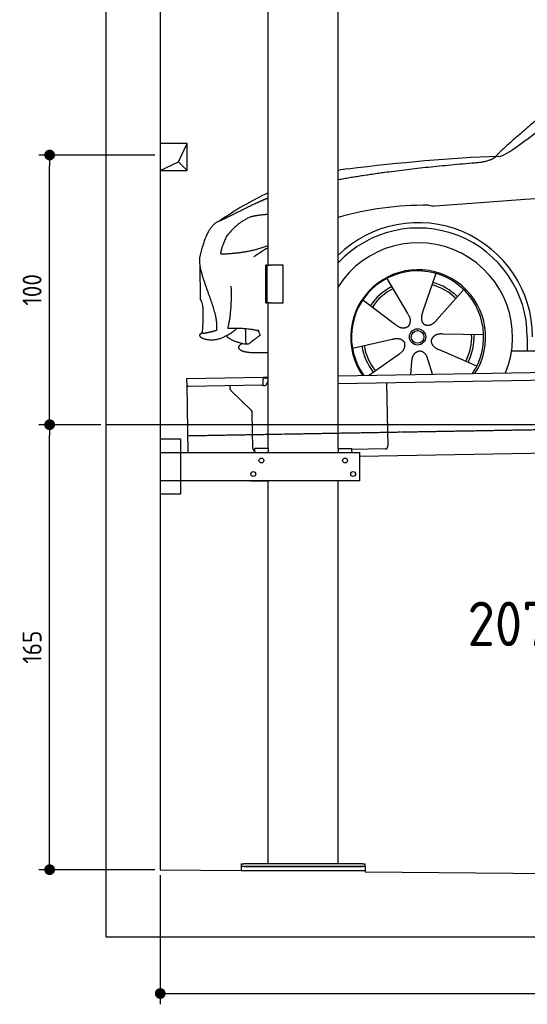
# Model space of a CAD drawing. Header units: millimetres. Extents: x 552 to 7231, y 6017 to 11886.
# Tile 1 of 4: x 552 to 2433, y 6017 to 9668. Entities that reach past the tile are written whole.
import ezdxf

# ---------------------------------------------------------------- set-up
doc = ezdxf.new("R2010")
doc.units = ezdxf.units.MM
doc.linetypes.add('GEN3', pattern=[6.25, 5, -1.25])
doc.layers.get('0').update_dxf_attribs({"lineweight": 25})
for name, color, linetype, lineweight in [('3', 6, 'GEN3', 25), ('4', 3, 'Continuous', 25), ('5', 3, 'Continuous', 25), ('breakthrough', 1, 'Continuous', 25), ('Car', 10, 'Continuous', 25)]:
    doc.layers.add(name, color=color, linetype=linetype, lineweight=lineweight)
doc.styles.get("Standard").update_dxf_attribs({"font": 'ISOCP.SHX'})
doc.styles.add('STANDARD-1', font='arial.ttf')
doc.dimstyles.new('GEN-ISO$0', dxfattribs={"dimscale": 20, "dimtxt": 3.5, "dimasz": 2, "dimexe": 2, "dimexo": 1, "dimgap": 1.5, "dimtad": 1, "dimdec": 1, "dimlfac": 0.1, "dimdsep": 46, "dimtxsty": 'Standard', "dimblk": 'PUNKT', "dimcen": 2, "dimclrd": 256, "dimclre": 256, "dimclrt": 2, "dimadec": 0, "dimazin": 0, "dimtp": 0.1, "dimtm": 0.1, "dimtfac": 0.71, "dimtdec": 1, "dimtmove": 2, "dimatfit": 3, "dimldrblk": 'PUNKT', "dimfxl": 1, "dimtolj": 1, "dimarcsym": 0})

# ---------------------------------------------------------------- blocks, each defined once
blk = doc.blocks.new('PUNKT')
at = {"layer": '4', "color": 0, "linetype": 'ByBlock'}
blk.add_line((-0.5, 0), (-1, 0), dxfattribs=at)
at = {"layer": '4', "color": 0, "linetype": 'ByBlock', "const_width": 0.5}
blk.add_lwpolyline([(-0.25, 0, 1), (0.25, 0, 1)], format="xyb", close=True, dxfattribs=at)
blk = doc.blocks.new('*D5')
at = {"layer": '4', "lineweight": -2, "transparency": 16777216}
for p, q in [((852.8, 8165.9), (622.8, 8165.9)), ((662.8, 6555.9), (662.8, 8125.9)), ((1052.8, 6515.9), (622.8, 6515.9))]:
    blk.add_line(p, q, dxfattribs=at)
at = {"layer": 'Defpoints', "color": 0, "transparency": 16777216}
for p in [(662.8, 8165.9), (872.8, 8165.9), (1072.8, 6515.9)]:
    blk.add_point(p, dxfattribs=at)
at = {"layer": '4', "lineweight": -2, "transparency": 16777216, "xscale": 40, "yscale": 40, "zscale": 40}
for p, rotation in [((662.8, 8165.9), 90), ((662.8, 6515.9), 270)]:
    blk.add_blockref('PUNKT', p, dxfattribs=dict(at, rotation=rotation))
at = {"layer": '4', "color": 2, "transparency": 16777216, "insert": (597.8, 7340.9), "char_height": 70, "attachment_point": 5, "rotation": 90}
blk.add_mtext('\\A1;165', dxfattribs=at)
blk = doc.blocks.new('*D6')
at = {"layer": '4', "lineweight": -2, "transparency": 16777216}
for p, q in [((1052.8, 9165.9), (622.8, 9165.9)), ((662.8, 8205.9), (662.8, 9125.9)), ((852.8, 8165.9), (622.8, 8165.9))]:
    blk.add_line(p, q, dxfattribs=at)
at = {"layer": 'Defpoints', "color": 0, "transparency": 16777216}
for p in [(662.8, 9165.9), (1072.8, 9165.9), (872.8, 8165.9)]:
    blk.add_point(p, dxfattribs=at)
at = {"layer": '4', "lineweight": -2, "transparency": 16777216, "xscale": 40, "yscale": 40, "zscale": 40}
for p, rotation in [((662.8, 9165.9), 90), ((662.8, 8165.9), 270)]:
    blk.add_blockref('PUNKT', p, dxfattribs=dict(at, rotation=rotation))
at = {"layer": '4', "color": 2, "transparency": 16777216, "insert": (597.8, 8665.9), "char_height": 70, "attachment_point": 5, "rotation": 90}
blk.add_mtext('\\A1;100', dxfattribs=at)
blk = doc.blocks.new('*D11')
at = {"layer": '4', "lineweight": -2, "transparency": 16777216}
for p, q in [((1072.8, 6495.9), (1072.8, 6016.8)), ((6272.8, 6445.9), (6272.8, 6016.8)), ((1112.8, 6056.8), (6232.8, 6056.8))]:
    blk.add_line(p, q, dxfattribs=at)
at = {"layer": 'Defpoints', "color": 0, "transparency": 16777216}
for p in [(1072.8, 6515.9), (6272.8, 6465.9), (6272.8, 6056.8)]:
    blk.add_point(p, dxfattribs=at)
at = {"layer": '4', "lineweight": -2, "transparency": 16777216, "xscale": 40, "yscale": 40, "zscale": 40, "rotation": 180}
blk.add_blockref('PUNKT', (1072.8, 6056.8), dxfattribs=at)
at = {"layer": '4', "lineweight": -2, "transparency": 16777216, "xscale": 40, "yscale": 40, "zscale": 40}
blk.add_blockref('PUNKT', (6272.8, 6056.8), dxfattribs=at)
at = {"layer": '4', "color": 2, "transparency": 16777216, "insert": (3672.8, 6121.8), "char_height": 70, "attachment_point": 5}
blk.add_mtext('\\A1;520', dxfattribs=at)

msp = doc.modelspace()

# ---------------------------------------------------------------- linework, layer by layer
for p, q in [((872.77, 6265.9), (872.77, 11565.9)), ((1072.77, 11365.9), (1072.77, 6515.9)), ((1472.77, 8758.02), (1472.77, 10083.02)), ((1732.77, 8077.85), (1732.77, 10083.02)), ((1467.77, 8758.02), (1463.77, 8758.02)), ((1463.77, 8618.02), (1463.77, 8758.02)), ((1467.77, 8758.02), (1477.77, 8758.02)), ((1467.77, 8758.02), (1467.77, 8618.02)), ((1527.77, 8758.02), (1477.77, 8758.02)), ((1527.77, 8618.02), (1527.77, 8758.02)), ((1463.77, 8618.02), (1467.77, 8618.02)), ((1477.77, 8618.02), (1467.77, 8618.02)), ((1472.77, 8077.85), (1472.77, 8618.02)), ((1477.77, 8618.02), (1527.77, 8618.02)), ((1732.77, 8347.07), (4392.09, 8393.49)), ((4387.61, 8363.41), (1732.77, 8317.07)), ((1171.58, 8337.28), (1454.03, 8342.21)), ((1171.72, 8329.28), (1171.58, 8337.28)), ((1172.01, 8312.28), (1171.72, 8329.28)), ((1454.03, 8342.21), (1464.03, 8342.38)), ((1454.03, 8342.21), (1454.17, 8334.21)), ((1464.1, 8338.38), (1454.1, 8338.21)), ((1454.47, 8317.21), (1454.17, 8334.21)), ((1464.03, 8342.38), (1472.77, 8342.53)), ((1472.77, 8338.53), (1464.1, 8338.38)), ((1176.36, 8063.02), (1172.01, 8312.28)), ((1449.56, 8312.12), (1177.1, 8307.37)), ((1332.28, 8298.22), (1332.08, 8310.07)), ((1410.76, 8218.36), (1335.34, 8291.2)), ((1457.08, 8311.26), (1462.07, 8311.34)), ((1466.99, 8316.43), (1466.97, 8317.43)), ((1911.99, 8320.2), (1916.07, 8086.23)), ((1416.15, 8077.51), (1413.81, 8211.34)), ((1072.77, 8113.02), (1147.77, 8113.02)), ((1147.77, 8113.02), (1147.77, 7908.02)), ((1472.77, 8078.02), (1422.77, 8078.02)), ((1422.77, 8066.02), (1422.77, 8078.02)), ((1472.77, 8077.85), (1472.77, 8066.02)), ((1732.77, 8078.02), (1782.77, 8078.02)), ((1732.77, 8077.85), (1732.77, 8066.02)), ((1782.77, 8066.02), (1782.77, 8078.02)), ((1906.25, 8076.06), (1782.77, 8073.9)), ((4146.36, 8089.16), (1812.77, 8048.42)), ((1072.77, 8063.02), (1812.77, 8063.02)), ((1422.77, 8066.02), (1422.77, 8063.02)), ((1472.77, 8063.02), (1472.77, 8066.02)), ((1732.77, 8063.02), (1732.77, 8066.02)), ((1782.77, 8066.02), (1782.77, 8063.02)), ((1812.77, 7958.02), (1812.77, 8063.02)), ((1812.77, 7958.02), (1072.77, 7958.02)), ((1407.77, 7958.02), (1470.77, 7958.02)), ((1472.77, 6538.02), (1472.77, 7958.02)), ((1732.77, 6538.02), (1732.77, 7958.02)), ((1797.77, 7958.02), (1734.77, 7958.02)), ((1147.77, 7908.02), (1072.77, 7908.02)), ((1372.77, 6538.02), (1372.77, 6528.02)), ((1372.77, 6538.02), (1382.77, 6538.02)), ((1822.77, 6538.02), (1382.77, 6538.02)), ((1822.77, 6538.02), (1832.77, 6538.02)), ((1832.77, 6528.02), (1832.77, 6538.02)), ((1072.77, 6515.9), (1372.77, 6513.02)), ((1372.77, 6528.02), (1372.77, 6513.02)), ((1832.77, 6528.02), (1372.77, 6528.02)), ((1372.77, 6513.02), (1832.77, 6513.02)), ((1382.77, 6528.02), (1822.77, 6528.02)), ((1832.77, 6528.02), (1832.77, 6513.02)), ((1832.77, 6513.02), (1832.77, 6508.59)), ((1832.77, 6508.59), (3872.77, 6488.98)), ((6472.77, 6265.9), (872.77, 6265.9))]:
    msp.add_line(p, q)
for centre in [(1447.77, 8033.02), (1757.77, 8033.02), (1417.77, 7983.02), (1787.77, 7983.02)]:
    msp.add_circle(centre, 9)
for centre, radius, start, end in [((1476.97, 8317.6), 10, 114.78744, 181), ((1177.01, 8312.37), 5, 181, 271), ((1342.28, 8298.39), 10, 181, 226), ((1449.47, 8317.12), 5, 271, 1), ((1456.99, 8316.25), 5, 214.23672, 271), ((1461.99, 8316.34), 5, 271, 1), ((1403.81, 8211.17), 10, 1, 46), ((1426.15, 8077.68), 10, 181, 250.29343), ((1906.07, 8086.06), 10, 271, 1)]:
    msp.add_arc(centre, radius, start, end)
at = {"layer": '3'}
msp.add_line((1175.28, 8125.31), (6230.44, 8213.55), dxfattribs=at)
at = {"layer": '5'}
msp.add_line((6272.78, 8165.9), (872.77, 8165.9), dxfattribs=at)
at = {"layer": 'breakthrough'}
for p, q in [((1140.15, 9141.04), (1172.77, 9208.08)), ((1072.77, 9108.08), (1140.15, 9141.04)), ((1139.93, 9140.93), (1172.77, 9108.08))]:
    msp.add_line(p, q, dxfattribs=at)
msp.add_lwpolyline([(1172.77, 9208.08), (1072.77, 9208.08), (1072.77, 9108.08), (1172.77, 9108.08)], close=True, dxfattribs=at)
at = {"layer": 'Car'}
for p, q in [((1219.1, 8758.7), (1221.3, 8630.46)), ((2094.44, 8726.93), (2045.43, 8583.66)), ((1912.59, 8708.4), (1989.49, 8577.97)), ((2197.6, 8666.93), (2097.31, 8553.49)), ((1823.65, 8628.83), (1944.75, 8537.95)), ((1785.07, 8450.15), (1932.89, 8482.98)), ((2271.42, 8499.7), (2120.02, 8502.05)), ((2433.24, 8490.85), (2433.26, 8440.44)), ((2246.23, 8383.05), (2107.35, 8443.38)), ((2375.05, 8440.42), (4424.31, 8441.05)), ((1844.71, 8349.03), (1957.13, 8428.07)), ((2001.12, 8351.76), (2005.73, 8399.8)), ((2081.68, 8353.16), (2065.44, 8405.89))]:
    msp.add_line(p, q, dxfattribs=at)
for radius in [30.15, 23.62]:
    msp.add_circle((2026.55, 8491.52), radius, dxfattribs=at)
for centre, radius, start, end in [((1943.9, 8006.86), 1122.35, 99.02563, 100.84249), ((1943.9, 8006.86), 1122.35, 114.8199, 125.42387), ((2051.44, 7838.34), 1141.19, 89.23494, 106.21501), ((2091.14, 9094.22), 117.37, 257.9717, 270.17455), ((2028.68, 8490.72), 424.16, 0.177, 134.23644), ((2028.68, 8490.72), 404.56, 0.01772, 137.00529), ((2028.68, 8490.72), 350, 337.69592, 147.71924), ((2051.44, 7838.34), 1141.19, 120.4692, 123.65736), ((2028.68, 8490.72), 250, 327.3681, 214.6319), ((2026.55, 8491.52), 245, 326.349, 215.651), ((2026.55, 8491.52), 209.64, 45.24818, 74.38563), ((2026.55, 8491.52), 209.64, 117.24818, 146.38563), ((2026.55, 8491.52), 200.65, 117.10136, 146.53246), ((2026.55, 8491.52), 200.65, 45.10136, 74.53246), ((2026.55, 8491.52), 200.65, 333.10136, 2.53246), ((2026.55, 8491.52), 209.64, 333.24818, 2.38563), ((2026.55, 8491.52), 209.64, 189.24818, 218.38563), ((2026.55, 8491.52), 200.65, 189.10136, 218.53246)]:
    msp.add_arc(centre, radius, start, end, dxfattribs=at)
for points, degree in [([(2326.06, 9161.67), (2353.73, 9143.37), (2657.37, 9415.58), (2832.92, 9529.22)], 3), ([(2617.62, 9420.5), (2538.14, 9357.88), (2437.99, 9271.76), (2311.49, 9163.16), (2317.47, 9161.4)], 4), ([(1732.77, 9074.9), (1935.13, 9112.32), (2238.77, 9137.52)], 2), ([(1767.83, 9115.31), (1963.61, 9138.43), (2148.4, 9156.38), (2326.06, 9161.67)], 3), ([(2238.77, 9137.52), (2293.74, 9140.84), (2317.19, 9160.39)], 2), ([(1428.86, 8987.61), (1296.29, 8922.2)], 1), ([(1428.86, 8987.61), (1448.83, 8997.44), (1472.77, 9006.8)], 2), ([(1472.77, 8945.85), (1430.91, 8942.38), (1406.15, 8935.96)], 2), ([(1296.29, 8922.2), (1246.39, 8911.01), (1220.05, 8790.25)], 2), ([(1406.15, 8935.96), (1352.98, 8911.36), (1317.72, 8862.9)], 2), ([(1317.72, 8862.9), (1298.04, 8819.42), (1296.34, 8801.26)], 2), ([(1296.34, 8801.26), (1299.7, 8801.16), (1297.66, 8798.98)], 2), ([(1297.66, 8798.98), (1403.62, 8802.49), (1472.77, 8831.11)], 2), ([(1220.05, 8790.25), (1202.68, 8744.11), (1279.77, 8600.15), (1284.07, 8562.75), (1281.05, 8515.52)], 4), ([(1323.56, 8523.8), (1339.46, 8584.46), (1336.03, 8679.28)], 2), ([(1221.3, 8630.46), (1236.32, 8612.5), (1228.23, 8509.97)], 2), ([(2045.43, 8583.66), (2041.11, 8571.03), (2037.4, 8556.94), (2042.01, 8543.22), (2052.93, 8536.87)], 4), ([(1989.49, 8577.97), (2007.98, 8551.89), (1991.58, 8530.62)], 2), ([(2097.31, 8553.49), (2088.47, 8543.49), (2078.05, 8533.29), (2063.84, 8530.52), (2052.93, 8536.87)], 4), ([(1235.24, 8504.3), (1228.89, 8505.55), (1228.23, 8509.97)], 2), ([(1281.05, 8515.52), (1256.84, 8507.88), (1235.24, 8504.3)], 2), ([(1314.43, 8494.02), (1340.13, 8506.91), (1357.98, 8524.19)], 2), ([(1323.56, 8523.8), (1402.78, 8526.46), (1437.02, 8513.56)], 2), ([(1392.22, 8465.44), (1386.8, 8472.13), (1393.36, 8521.99), (1387.29, 8522.93)], 3), ([(1437.02, 8513.56), (1431.2, 8526.48), (1443.22, 8497.1)], 2), ([(1944.75, 8537.95), (1968.62, 8516.68), (1991.58, 8530.62)], 2), ([(1226.57, 8487.18), (1215.18, 8495.12), (1223.02, 8504.45)], 2), ([(1223.02, 8504.45), (1226.39, 8505.67), (1229.94, 8506.67)], 2), ([(1314.43, 8494.02), (1269.4, 8469.21), (1226.57, 8487.18)], 2), ([(1376.32, 8466.63), (1334.49, 8477.39), (1316.87, 8495.26)], 2), ([(1368.26, 8461.08), (1374.07, 8473.9), (1393.14, 8459.55), (1404.83, 8468.63)], 3), ([(1443.22, 8497.1), (1441.97, 8497.47), (1404.83, 8468.63)], 2), ([(1932.89, 8482.98), (1963.4, 8492.51), (1978.56, 8470.34)], 2), ([(1957.13, 8428.07), (1984.73, 8444.2), (1978.56, 8470.34)], 2), ([(2107.35, 8443.38), (2077.06, 8453.61), (2077.83, 8480.45)], 2), ([(2120.02, 8502.05), (2088.21, 8505.22), (2077.83, 8480.45)], 2), ([(2005.73, 8399.8), (2006.1, 8431.77), (2031.87, 8439.33)], 2), ([(2065.44, 8405.89), (2058.64, 8437.12), (2031.87, 8439.33)], 2)]:
    msp.add_open_spline(points, degree=degree, dxfattribs=at)
for points, degree, knots in [([(4447.57, 9123.02), (4408.29, 9121.26), (4368.2, 9119.4), (4327.32, 9117.44), (3744.67, 9089.6), (2999.39, 9042.74), (2091.5, 8976.85)], 3, [0.40008874, 0.40008874, 0.40008874, 0.40008874, 0.43942178, 0.43942178, 0.43942178, 1, 1, 1, 1]), ([(1472.77, 8433.14), (1449.43, 8432.37), (1401.96, 8429.71), (1369.18, 8436.24), (1360.04, 8451.02), (1368.26, 8461.08)], 4, [0.09298186, 0.09298186, 0.09298186, 0.09298186, 0.09298186, 0.59786584, 1, 1, 1, 1, 1])]:
    msp.add_open_spline(points, degree=degree, knots=knots, dxfattribs=at)

# ---------------------------------------------------------------- texts
at = {"insert": (2211.72, 7510.01), "char_height": 165, "width": 2051.959, "attachment_point": 1, "style": 'STANDARD-1'}
msp.add_mtext('\\pt330;{\\Fisocp2|c0;2072i-DB 165/320}', dxfattribs=at)

# ---------------------------------------------------------------- dimensions: what is measured, and where the dimension line sits
at = {"layer": '4'}
for base, p1, p2, picture, middle in [((662.77, 9165.9), (872.77, 8165.9), (1072.77, 9165.9), '*D6', (597.77, 8665.9)), ((662.77, 8165.9), (1072.77, 6515.9), (872.77, 8165.9), '*D5', (597.77, 7340.9))]:
    dim = msp.add_linear_dim(base=base, p1=p1, p2=p2, angle=90, dimstyle='GEN-ISO$0', dxfattribs=at)
    dim.commit()
    dim.dimension.update_dxf_attribs({"geometry": picture, "text_midpoint": middle})
dim = msp.add_linear_dim(base=(6272.78, 6056.81), p1=(1072.77, 6515.9), p2=(6272.78, 6465.9), dimstyle='GEN-ISO$0', dxfattribs=at)
dim.commit()
dim.dimension.update_dxf_attribs({"geometry": '*D11', "text_midpoint": (3672.78, 6121.81)})

doc.saveas('drawing.dxf')
